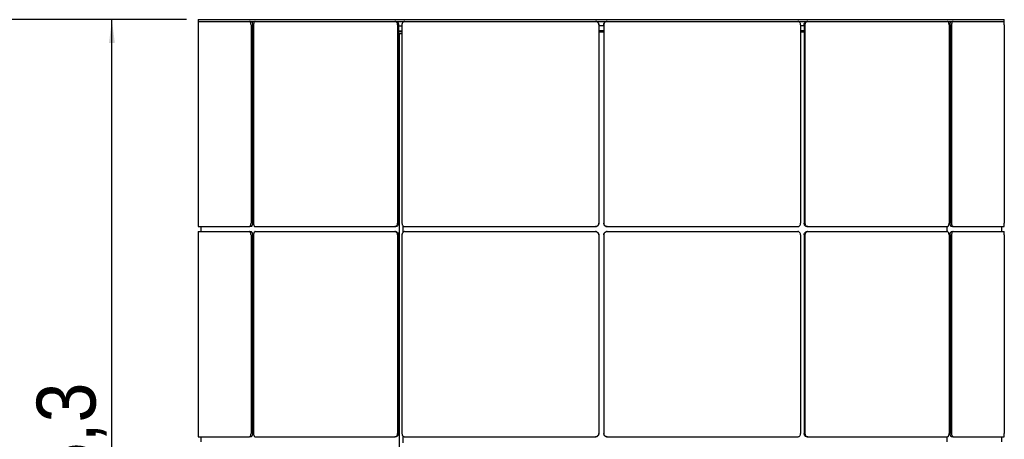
# Model space of a CAD drawing. Header units: millimetres. Extents: x 3 to 3283, y 13 to 2309.
# Tile 4 of 14: x 369 to 959, y 1492 to 1744. Entities that reach past the tile are written whole.
import ezdxf

# ---------------------------------------------------------------- set-up
doc = ezdxf.new("R2010")
doc.units = ezdxf.units.MM
doc.header["$LTSCALE"] = 7
doc.linetypes.add('SLD-Solido', pattern=[0])
doc.layers.add('QUOTE', color=1, linetype='SLD-Solido')
doc.styles.add('SLDTEXTSTYLE1', font='Gothic.ttf', dxfattribs={"width": 0.913})
doc.dimstyles.new('SLDDIMSTYLE1', dxfattribs={"dimtxt": 35.277778, "dimasz": 14, "dimexe": 0, "dimexo": 0.0625, "dimgap": 8.819444, "dimtad": 1, "dimdec": 1, "dimrnd": 1e-09, "dimzin": 12, "dimdsep": 46, "dimtxsty": 'SLDTEXTSTYLE1', "dimsah": 1, "dimcen": 0.09, "dimadec": 0, "dimazin": 3, "dimtfac": 1, "dimtdec": 1, "dimtofl": 0, "dimtmove": 0, "dimatfit": 3, "dimfxl": 0, "dimfrac": 2, "dimtolj": 1, "dimtzin": 12, "dimarcsym": 0})

# ---------------------------------------------------------------- blocks, each defined once
blk = doc.blocks.new('_D_1')
at = {"layer": 'QUOTE'}
for p, q in [((468.8, 1743.6), (283.18, 1743.6)), ((290.18, 1743.6), (290.18, 1220.32)), ((474.23, 1220.32), (283.18, 1220.32))]:
    blk.add_line(p, q, dxfattribs=at)
for points in [[(290.18, 1743.6), (288.43, 1729.6), (291.93, 1729.6)], [(290.18, 1220.32), (291.93, 1234.32), (288.43, 1234.32)]]:
    blk.add_solid(points, dxfattribs=at)
at = {"layer": 'QUOTE', "insert": (245.12, 1418.23), "char_height": 35.278, "attachment_point": 1, "rotation": 90, "style": 'SLDTEXTSTYLE1'}
blk.add_mtext('523,3', dxfattribs=at)
blk = doc.blocks.new('_D_2')
at = {"layer": 'QUOTE'}
for p, q in [((468.8, 1743.6), (417.05, 1743.6)), ((424.05, 1238.32), (424.05, 1743.6)), ((470.23, 1238.32), (417.05, 1238.32))]:
    blk.add_line(p, q, dxfattribs=at)
for points in [[(424.05, 1743.6), (422.3, 1729.6), (425.8, 1729.6)], [(424.05, 1238.32), (425.8, 1252.32), (422.3, 1252.32)]]:
    blk.add_solid(points, dxfattribs=at)
at = {"layer": 'QUOTE', "insert": (378.99, 1418.23), "char_height": 35.278, "attachment_point": 1, "rotation": 90, "style": 'SLDTEXTSTYLE1'}
blk.add_mtext('505,3', dxfattribs=at)

msp = doc.modelspace()

# ---------------------------------------------------------------- linework, layer by layer
for p, q in [((475.8, 1743.6), (475.8, 1742.6)), ((475.8, 1743.6), (958.67, 1743.6)), ((475.8, 1742.6), (958.67, 1742.6)), ((475.8, 1740.6), (475.8, 1621.53)), ((475.82, 1742.6), (506.41, 1742.6)), ((507.39, 1740.6), (507.39, 1621.53)), ((508.26, 1740.6), (508.26, 1621.53)), ((508.9, 1740.6), (508.9, 1621.53)), ((509.92, 1742.6), (593.49, 1742.6)), ((595.21, 1740.6), (595.21, 1621.53)), ((595.72, 1740.6), (595.72, 1621.53)), ((597.82, 1740.6), (597.82, 1621.53)), ((599.56, 1742.6), (713.73, 1742.6)), ((715.73, 1740.6), (715.73, 1621.53)), ((715.73, 1740.6), (715.73, 1621.53)), ((718.73, 1740.6), (718.73, 1621.53)), ((718.74, 1740.6), (718.74, 1621.53)), ((720.74, 1742.6), (834.9, 1742.6)), ((836.65, 1740.6), (836.65, 1621.53)), ((838.75, 1740.6), (838.75, 1621.53)), ((839.26, 1740.6), (839.26, 1621.53)), ((840.98, 1742.6), (924.55, 1742.6)), ((925.57, 1740.6), (925.57, 1621.53)), ((926.21, 1740.6), (926.21, 1621.53)), ((927.08, 1740.6), (927.08, 1621.53)), ((928.06, 1742.6), (958.65, 1742.6)), ((958.67, 1742.6), (958.67, 1743.6)), ((958.67, 1740.6), (958.67, 1621.53)), ((508.26, 1739.82), (508.9, 1739.82)), ((508.26, 1736.82), (508.9, 1736.82)), ((508.9, 1736.32), (508.26, 1736.32)), ((508.26, 1735.32), (508.9, 1735.32)), ((595.72, 1739.82), (597.82, 1739.82)), ((595.72, 1736.82), (597.82, 1736.82)), ((597.82, 1736.32), (595.72, 1736.32)), ((595.72, 1735.32), (596.19, 1735.32)), ((596.19, 1735.32), (596.19, 1487.32)), ((596.19, 1735.32), (597.82, 1735.32)), ((718.73, 1739.82), (715.73, 1739.82)), ((718.73, 1736.82), (715.73, 1736.82)), ((715.73, 1736.32), (718.73, 1736.32)), ((838.75, 1739.82), (836.65, 1739.82)), ((838.75, 1736.82), (836.65, 1736.82)), ((836.65, 1736.32), (838.75, 1736.32)), ((926.21, 1739.82), (925.57, 1739.82)), ((926.21, 1736.82), (925.57, 1736.82)), ((925.57, 1736.32), (926.21, 1736.32)), ((475.82, 1619.53), (506.41, 1619.53)), ((475.82, 1616.53), (506.41, 1616.53)), ((477.23, 1619.53), (477.23, 1616.53)), ((507.28, 1619.53), (506.41, 1619.53)), ((506.41, 1616.53), (507.28, 1616.53)), ((509.92, 1619.53), (593.49, 1619.53)), ((509.92, 1616.53), (593.49, 1616.53)), ((594, 1619.53), (593.49, 1619.53)), ((593.49, 1616.53), (594, 1616.53)), ((598.33, 1620.15), (598.33, 1615.9)), ((599.56, 1619.53), (713.73, 1619.53)), ((599.56, 1616.53), (713.73, 1616.53)), ((713.73, 1619.53), (713.73, 1619.53)), ((713.73, 1616.53), (713.73, 1616.53)), ((720.74, 1619.53), (720.73, 1619.53)), ((720.73, 1616.53), (720.74, 1616.53)), ((720.74, 1619.53), (834.9, 1619.53)), ((720.74, 1616.53), (834.9, 1616.53)), ((840.98, 1619.53), (840.47, 1619.53)), ((840.47, 1616.53), (840.98, 1616.53)), ((840.98, 1619.53), (924.55, 1619.53)), ((840.98, 1616.53), (924.55, 1616.53)), ((924.3, 1619.53), (924.3, 1616.53)), ((928.06, 1619.53), (927.19, 1619.53)), ((927.19, 1616.53), (928.06, 1616.53)), ((928.06, 1619.53), (958.65, 1619.53)), ((928.06, 1616.53), (958.65, 1616.53)), ((957.23, 1616.53), (957.23, 1619.53)), ((475.8, 1614.53), (475.8, 1495.46)), ((507.39, 1614.53), (507.39, 1495.46)), ((508.26, 1614.53), (508.26, 1495.46)), ((508.9, 1614.53), (508.9, 1495.46)), ((595.21, 1614.53), (595.21, 1495.46)), ((595.72, 1614.53), (595.72, 1495.46)), ((597.82, 1614.53), (597.82, 1495.46)), ((715.73, 1614.53), (715.73, 1495.46)), ((715.73, 1614.53), (715.73, 1495.46)), ((718.73, 1614.53), (718.73, 1495.46)), ((718.74, 1614.53), (718.74, 1495.46)), ((836.65, 1614.53), (836.65, 1495.46)), ((838.75, 1614.53), (838.75, 1495.46)), ((839.26, 1614.53), (839.26, 1495.46)), ((925.57, 1614.53), (925.57, 1495.46)), ((926.21, 1614.53), (926.21, 1495.46)), ((927.08, 1614.53), (927.08, 1495.46)), ((958.67, 1614.53), (958.67, 1495.46)), ((475.82, 1493.46), (506.41, 1493.46)), ((477.23, 1493.46), (477.23, 1490.46)), ((507.28, 1493.46), (506.41, 1493.46)), ((509.92, 1493.46), (593.49, 1493.46)), ((594, 1493.46), (593.49, 1493.46)), ((598.33, 1494.08), (598.33, 1489.83)), ((599.56, 1493.46), (713.73, 1493.46)), ((713.73, 1493.46), (713.73, 1493.46)), ((720.74, 1493.46), (720.73, 1493.46)), ((720.74, 1493.46), (834.9, 1493.46)), ((840.98, 1493.46), (840.47, 1493.46)), ((840.98, 1493.46), (924.55, 1493.46)), ((924.3, 1493.46), (924.3, 1490.46)), ((928.06, 1493.46), (927.19, 1493.46)), ((928.06, 1493.46), (958.65, 1493.46)), ((957.23, 1490.46), (957.23, 1493.46))]:
    msp.add_line(p, q)
for points, knots in [([(475.82, 1742.6), (475.82, 1742.57), (475.81, 1742.53), (475.81, 1742.18), (475.8, 1741.68), (475.8, 1741.11), (475.8, 1740.74), (475.8, 1740.6)], [0, 0, 0, 0, 0.2146918, 0.4293838, 0.644072, 0.8587618, 1, 1, 1, 1]), ([(507.39, 1740.6), (507.38, 1740.82), (507.36, 1741.27), (507.19, 1741.87), (506.94, 1742.32), (506.66, 1742.56), (506.48, 1742.59), (506.41, 1742.6)], [0, 0, 0, 0, 0.214692, 0.429385, 0.644076, 0.858765, 1, 1, 1, 1]), ([(507.28, 1742.6), (507.39, 1742.57), (507.61, 1742.53), (507.9, 1742.18), (508.13, 1741.68), (508.25, 1741.11), (508.26, 1740.74), (508.26, 1740.6)], [0, 0, 0, 0, 0.214692, 0.429384, 0.644072, 0.858762, 1, 1, 1, 1]), ([(509.92, 1742.6), (509.8, 1742.57), (509.57, 1742.53), (509.27, 1742.18), (509.04, 1741.68), (508.92, 1741.11), (508.9, 1740.74), (508.9, 1740.6)], [0, 0, 0, 0, 0.214692, 0.429384, 0.644072, 0.858762, 1, 1, 1, 1]), ([(595.21, 1740.6), (595.19, 1740.82), (595.16, 1741.27), (594.86, 1741.87), (594.42, 1742.32), (593.94, 1742.56), (593.62, 1742.59), (593.49, 1742.6)], [0, 0, 0, 0, 0.2146923, 0.4293845, 0.6440762, 0.8587652, 1, 1, 1, 1]), ([(594, 1742.6), (594.19, 1742.57), (594.58, 1742.53), (595.09, 1742.18), (595.48, 1741.68), (595.69, 1741.11), (595.71, 1740.74), (595.72, 1740.6)], [0, 0, 0, 0, 0.214692, 0.429384, 0.644072, 0.858762, 1, 1, 1, 1]), ([(599.56, 1742.6), (599.37, 1742.57), (598.98, 1742.53), (598.45, 1742.18), (598.06, 1741.68), (597.85, 1741.11), (597.83, 1740.74), (597.82, 1740.6)], [0, 0, 0, 0, 0.214692, 0.429384, 0.644072, 0.858762, 1, 1, 1, 1]), ([(715.73, 1740.6), (715.71, 1740.82), (715.66, 1741.27), (715.32, 1741.87), (714.81, 1742.32), (714.25, 1742.56), (713.88, 1742.59), (713.73, 1742.6)], [0, 0, 0, 0, 0.214692, 0.429385, 0.644076, 0.858765, 1, 1, 1, 1]), ([(713.73, 1742.6), (713.96, 1742.57), (714.41, 1742.53), (715.01, 1742.18), (715.46, 1741.68), (715.7, 1741.11), (715.72, 1740.74), (715.73, 1740.6)], [0, 0, 0, 0, 0.214692, 0.429384, 0.644072, 0.858762, 1, 1, 1, 1]), ([(718.73, 1740.6), (718.76, 1740.82), (718.8, 1741.27), (719.15, 1741.87), (719.65, 1742.32), (720.22, 1742.56), (720.59, 1742.59), (720.73, 1742.6)], [0, 0, 0, 0, 0.214692, 0.429385, 0.644076, 0.858765, 1, 1, 1, 1]), ([(720.74, 1742.6), (720.52, 1742.57), (720.07, 1742.53), (719.47, 1742.18), (719.01, 1741.68), (718.77, 1741.11), (718.75, 1740.74), (718.74, 1740.6)], [0, 0, 0, 0, 0.214692, 0.429384, 0.644072, 0.858762, 1, 1, 1, 1]), ([(836.65, 1740.6), (836.63, 1740.82), (836.59, 1741.27), (836.29, 1741.87), (835.85, 1742.32), (835.36, 1742.56), (835.03, 1742.59), (834.9, 1742.6)], [0, 0, 0, 0, 0.214692, 0.429385, 0.644076, 0.858765, 1, 1, 1, 1]), ([(838.75, 1740.6), (838.77, 1740.82), (838.81, 1741.27), (839.11, 1741.87), (839.54, 1742.32), (840.03, 1742.56), (840.35, 1742.59), (840.47, 1742.6)], [0, 0, 0, 0, 0.2146922, 0.4293845, 0.6440761, 0.8587651, 1, 1, 1, 1]), ([(840.98, 1742.6), (840.78, 1742.57), (840.4, 1742.53), (839.88, 1742.18), (839.49, 1741.68), (839.29, 1741.11), (839.26, 1740.74), (839.26, 1740.6)], [0, 0, 0, 0, 0.214692, 0.429384, 0.644072, 0.858762, 1, 1, 1, 1]), ([(925.57, 1740.6), (925.56, 1740.82), (925.54, 1741.27), (925.36, 1741.87), (925.1, 1742.32), (924.82, 1742.56), (924.63, 1742.59), (924.55, 1742.6)], [0, 0, 0, 0, 0.214692, 0.429385, 0.644076, 0.858765, 1, 1, 1, 1]), ([(926.21, 1740.6), (926.22, 1740.82), (926.24, 1741.27), (926.41, 1741.87), (926.66, 1742.32), (926.94, 1742.56), (927.12, 1742.59), (927.19, 1742.6)], [0, 0, 0, 0, 0.214692, 0.429385, 0.644076, 0.858765, 1, 1, 1, 1]), ([(928.06, 1742.6), (927.95, 1742.57), (927.73, 1742.53), (927.43, 1742.18), (927.21, 1741.68), (927.09, 1741.11), (927.08, 1740.74), (927.08, 1740.6)], [0, 0, 0, 0, 0.214692, 0.429384, 0.644072, 0.858762, 1, 1, 1, 1]), ([(958.67, 1740.6), (958.67, 1740.82), (958.67, 1741.27), (958.67, 1741.87), (958.66, 1742.32), (958.66, 1742.56), (958.65, 1742.59), (958.65, 1742.6)], [0, 0, 0, 0, 0.214692, 0.429385, 0.644076, 0.858765, 1, 1, 1, 1]), ([(475.8, 1621.53), (475.8, 1621.31), (475.8, 1620.86), (475.8, 1620.26), (475.81, 1619.8), (475.81, 1619.56), (475.82, 1619.54), (475.82, 1619.53)], [0, 0, 0, 0, 0.214692, 0.429385, 0.644076, 0.858765, 1, 1, 1, 1]), ([(475.82, 1616.53), (475.82, 1616.5), (475.81, 1616.46), (475.81, 1616.11), (475.8, 1615.61), (475.8, 1615.04), (475.8, 1614.67), (475.8, 1614.53)], [0, 0, 0, 0, 0.214692, 0.429384, 0.644072, 0.858762, 1, 1, 1, 1]), ([(506.41, 1619.53), (506.52, 1619.55), (506.74, 1619.6), (507.03, 1619.94), (507.26, 1620.45), (507.38, 1621.01), (507.39, 1621.38), (507.39, 1621.53)], [0, 0, 0, 0, 0.214692, 0.429384, 0.644072, 0.858762, 1, 1, 1, 1]), ([(507.39, 1614.53), (507.38, 1614.75), (507.36, 1615.2), (507.19, 1615.8), (506.94, 1616.25), (506.66, 1616.49), (506.48, 1616.52), (506.41, 1616.53)], [0, 0, 0, 0, 0.214692, 0.429385, 0.644076, 0.858765, 1, 1, 1, 1]), ([(508.26, 1621.53), (508.25, 1621.31), (508.23, 1620.86), (508.06, 1620.26), (507.81, 1619.8), (507.53, 1619.56), (507.35, 1619.54), (507.28, 1619.53)], [0, 0, 0, 0, 0.214692, 0.429385, 0.644076, 0.858765, 1, 1, 1, 1]), ([(507.28, 1616.53), (507.39, 1616.5), (507.61, 1616.46), (507.9, 1616.11), (508.13, 1615.61), (508.25, 1615.04), (508.26, 1614.67), (508.26, 1614.53)], [0, 0, 0, 0, 0.214692, 0.429384, 0.644072, 0.858762, 1, 1, 1, 1]), ([(508.9, 1621.53), (508.91, 1621.31), (508.93, 1620.86), (509.11, 1620.26), (509.36, 1619.8), (509.65, 1619.56), (509.84, 1619.54), (509.92, 1619.53)], [0, 0, 0, 0, 0.2146923, 0.4293845, 0.6440762, 0.8587652, 1, 1, 1, 1]), ([(509.92, 1616.53), (509.8, 1616.5), (509.57, 1616.46), (509.27, 1616.11), (509.04, 1615.61), (508.92, 1615.04), (508.9, 1614.67), (508.9, 1614.53)], [0, 0, 0, 0, 0.214692, 0.429384, 0.644072, 0.858762, 1, 1, 1, 1]), ([(593.49, 1619.53), (593.68, 1619.55), (594.07, 1619.6), (594.59, 1619.94), (594.98, 1620.45), (595.18, 1621.01), (595.2, 1621.38), (595.21, 1621.53)], [0, 0, 0, 0, 0.214692, 0.429384, 0.644072, 0.858762, 1, 1, 1, 1]), ([(595.21, 1614.53), (595.19, 1614.75), (595.16, 1615.2), (594.86, 1615.8), (594.42, 1616.25), (593.94, 1616.49), (593.62, 1616.52), (593.49, 1616.53)], [0, 0, 0, 0, 0.214692, 0.429385, 0.644076, 0.858765, 1, 1, 1, 1]), ([(595.72, 1621.53), (595.7, 1621.31), (595.66, 1620.86), (595.36, 1620.26), (594.93, 1619.8), (594.44, 1619.56), (594.12, 1619.54), (594, 1619.53)], [0, 0, 0, 0, 0.214692, 0.429385, 0.644076, 0.858765, 1, 1, 1, 1]), ([(594, 1616.53), (594.19, 1616.5), (594.58, 1616.46), (595.09, 1616.11), (595.48, 1615.61), (595.69, 1615.04), (595.71, 1614.67), (595.72, 1614.53)], [0, 0, 0, 0, 0.214692, 0.429384, 0.644072, 0.858762, 1, 1, 1, 1]), ([(597.82, 1621.53), (597.84, 1621.31), (597.88, 1620.86), (598.18, 1620.26), (598.62, 1619.8), (599.11, 1619.56), (599.44, 1619.54), (599.56, 1619.53)], [0, 0, 0, 0, 0.2146923, 0.4293845, 0.6440762, 0.8587652, 1, 1, 1, 1]), ([(599.56, 1616.53), (599.37, 1616.5), (598.98, 1616.46), (598.45, 1616.11), (598.06, 1615.61), (597.85, 1615.04), (597.83, 1614.67), (597.82, 1614.53)], [0, 0, 0, 0, 0.214692, 0.429384, 0.644072, 0.858762, 1, 1, 1, 1]), ([(713.73, 1619.53), (713.95, 1619.55), (714.4, 1619.6), (715, 1619.94), (715.45, 1620.45), (715.69, 1621.01), (715.72, 1621.38), (715.73, 1621.53)], [0, 0, 0, 0, 0.214692, 0.429384, 0.644072, 0.858762, 1, 1, 1, 1]), ([(715.73, 1621.53), (715.71, 1621.31), (715.67, 1620.86), (715.32, 1620.26), (714.82, 1619.8), (714.25, 1619.56), (713.88, 1619.54), (713.73, 1619.53)], [0, 0, 0, 0, 0.214692, 0.429385, 0.644076, 0.858765, 1, 1, 1, 1]), ([(715.73, 1614.53), (715.71, 1614.75), (715.66, 1615.2), (715.32, 1615.8), (714.81, 1616.25), (714.25, 1616.49), (713.88, 1616.52), (713.73, 1616.53)], [0, 0, 0, 0, 0.214692, 0.429385, 0.644076, 0.858765, 1, 1, 1, 1]), ([(713.73, 1616.53), (713.96, 1616.5), (714.41, 1616.46), (715.01, 1616.11), (715.46, 1615.61), (715.7, 1615.04), (715.72, 1614.67), (715.73, 1614.53)], [0, 0, 0, 0, 0.214692, 0.429384, 0.644072, 0.858762, 1, 1, 1, 1]), ([(720.73, 1619.53), (720.51, 1619.55), (720.06, 1619.6), (719.46, 1619.94), (719.01, 1620.45), (718.77, 1621.01), (718.74, 1621.38), (718.73, 1621.53)], [0, 0, 0, 0, 0.214692, 0.429384, 0.644072, 0.858762, 1, 1, 1, 1]), ([(718.73, 1614.53), (718.76, 1614.75), (718.8, 1615.2), (719.15, 1615.8), (719.65, 1616.25), (720.22, 1616.49), (720.59, 1616.52), (720.73, 1616.53)], [0, 0, 0, 0, 0.214692, 0.429385, 0.644076, 0.858765, 1, 1, 1, 1]), ([(718.74, 1621.53), (718.76, 1621.31), (718.81, 1620.86), (719.15, 1620.26), (719.66, 1619.8), (720.22, 1619.56), (720.59, 1619.54), (720.74, 1619.53)], [0, 0, 0, 0, 0.2146923, 0.4293845, 0.6440762, 0.8587652, 1, 1, 1, 1]), ([(720.74, 1616.53), (720.52, 1616.5), (720.07, 1616.46), (719.47, 1616.11), (719.01, 1615.61), (718.77, 1615.04), (718.75, 1614.67), (718.74, 1614.53)], [0, 0, 0, 0, 0.214692, 0.429384, 0.644072, 0.858762, 1, 1, 1, 1]), ([(834.9, 1619.53), (835.1, 1619.55), (835.49, 1619.6), (836.02, 1619.94), (836.41, 1620.45), (836.62, 1621.01), (836.64, 1621.38), (836.65, 1621.53)], [0, 0, 0, 0, 0.214692, 0.429384, 0.644072, 0.858762, 1, 1, 1, 1]), ([(836.65, 1614.53), (836.63, 1614.75), (836.59, 1615.2), (836.29, 1615.8), (835.85, 1616.25), (835.36, 1616.49), (835.03, 1616.52), (834.9, 1616.53)], [0, 0, 0, 0, 0.214692, 0.429385, 0.644076, 0.858765, 1, 1, 1, 1]), ([(840.47, 1619.53), (840.28, 1619.55), (839.89, 1619.6), (839.38, 1619.94), (838.99, 1620.45), (838.78, 1621.01), (838.76, 1621.38), (838.75, 1621.53)], [0, 0, 0, 0, 0.214692, 0.429384, 0.644072, 0.858762, 1, 1, 1, 1]), ([(838.75, 1614.53), (838.77, 1614.75), (838.81, 1615.2), (839.11, 1615.8), (839.54, 1616.25), (840.03, 1616.49), (840.35, 1616.52), (840.47, 1616.53)], [0, 0, 0, 0, 0.214692, 0.429385, 0.644076, 0.858765, 1, 1, 1, 1]), ([(839.26, 1621.53), (839.28, 1621.31), (839.31, 1620.86), (839.61, 1620.26), (840.05, 1619.8), (840.53, 1619.56), (840.85, 1619.54), (840.98, 1619.53)], [0, 0, 0, 0, 0.214692, 0.429385, 0.644076, 0.858765, 1, 1, 1, 1]), ([(840.98, 1616.53), (840.78, 1616.5), (840.4, 1616.46), (839.88, 1616.11), (839.49, 1615.61), (839.29, 1615.04), (839.26, 1614.67), (839.26, 1614.53)], [0, 0, 0, 0, 0.214692, 0.429384, 0.644072, 0.858762, 1, 1, 1, 1]), ([(924.55, 1619.53), (924.67, 1619.55), (924.9, 1619.6), (925.2, 1619.94), (925.43, 1620.45), (925.55, 1621.01), (925.56, 1621.38), (925.57, 1621.53)], [0, 0, 0, 0, 0.214692, 0.429384, 0.644072, 0.858762, 1, 1, 1, 1]), ([(925.57, 1614.53), (925.56, 1614.75), (925.54, 1615.2), (925.36, 1615.8), (925.1, 1616.25), (924.82, 1616.49), (924.63, 1616.52), (924.55, 1616.53)], [0, 0, 0, 0, 0.214692, 0.429385, 0.644076, 0.858765, 1, 1, 1, 1]), ([(927.19, 1619.53), (927.08, 1619.55), (926.86, 1619.6), (926.57, 1619.94), (926.34, 1620.45), (926.22, 1621.01), (926.21, 1621.38), (926.21, 1621.53)], [0, 0, 0, 0, 0.214692, 0.429384, 0.644072, 0.858762, 1, 1, 1, 1]), ([(926.21, 1614.53), (926.22, 1614.75), (926.24, 1615.2), (926.41, 1615.8), (926.66, 1616.25), (926.94, 1616.49), (927.12, 1616.52), (927.19, 1616.53)], [0, 0, 0, 0, 0.214692, 0.429385, 0.644076, 0.858765, 1, 1, 1, 1]), ([(927.08, 1621.53), (927.09, 1621.31), (927.11, 1620.86), (927.28, 1620.26), (927.53, 1619.8), (927.8, 1619.56), (927.99, 1619.54), (928.06, 1619.53)], [0, 0, 0, 0, 0.214692, 0.429385, 0.644076, 0.858765, 1, 1, 1, 1]), ([(928.06, 1616.53), (927.95, 1616.5), (927.73, 1616.46), (927.43, 1616.11), (927.21, 1615.61), (927.09, 1615.04), (927.08, 1614.67), (927.08, 1614.53)], [0, 0, 0, 0, 0.214692, 0.429384, 0.644072, 0.858762, 1, 1, 1, 1]), ([(958.65, 1619.53), (958.65, 1619.55), (958.66, 1619.6), (958.66, 1619.94), (958.67, 1620.45), (958.67, 1621.01), (958.67, 1621.38), (958.67, 1621.53)], [0, 0, 0, 0, 0.214692, 0.429384, 0.644072, 0.858762, 1, 1, 1, 1]), ([(958.67, 1614.53), (958.67, 1614.75), (958.67, 1615.2), (958.67, 1615.8), (958.66, 1616.25), (958.66, 1616.49), (958.65, 1616.52), (958.65, 1616.53)], [0, 0, 0, 0, 0.214692, 0.429385, 0.644076, 0.858765, 1, 1, 1, 1]), ([(475.8, 1495.46), (475.8, 1495.24), (475.8, 1494.79), (475.8, 1494.19), (475.81, 1493.73), (475.81, 1493.49), (475.82, 1493.47), (475.82, 1493.46)], [0, 0, 0, 0, 0.214692, 0.429385, 0.644076, 0.858765, 1, 1, 1, 1]), ([(506.41, 1493.46), (506.52, 1493.48), (506.74, 1493.53), (507.03, 1493.87), (507.26, 1494.38), (507.38, 1494.94), (507.39, 1495.31), (507.39, 1495.46)], [0, 0, 0, 0, 0.214692, 0.429384, 0.644072, 0.858762, 1, 1, 1, 1]), ([(508.26, 1495.46), (508.25, 1495.24), (508.23, 1494.79), (508.06, 1494.19), (507.81, 1493.73), (507.53, 1493.49), (507.35, 1493.47), (507.28, 1493.46)], [0, 0, 0, 0, 0.2146922, 0.4293845, 0.6440761, 0.8587651, 1, 1, 1, 1]), ([(508.9, 1495.46), (508.91, 1495.24), (508.93, 1494.79), (509.11, 1494.19), (509.36, 1493.73), (509.65, 1493.49), (509.84, 1493.47), (509.92, 1493.46)], [0, 0, 0, 0, 0.214692, 0.429385, 0.644076, 0.858765, 1, 1, 1, 1]), ([(593.49, 1493.46), (593.68, 1493.48), (594.07, 1493.53), (594.59, 1493.87), (594.98, 1494.38), (595.18, 1494.94), (595.2, 1495.31), (595.21, 1495.46)], [0, 0, 0, 0, 0.214692, 0.429384, 0.644072, 0.858762, 1, 1, 1, 1]), ([(595.72, 1495.46), (595.7, 1495.24), (595.66, 1494.79), (595.36, 1494.19), (594.93, 1493.73), (594.44, 1493.49), (594.12, 1493.47), (594, 1493.46)], [0, 0, 0, 0, 0.214692, 0.429385, 0.644076, 0.858765, 1, 1, 1, 1]), ([(597.82, 1495.46), (597.84, 1495.24), (597.88, 1494.79), (598.18, 1494.19), (598.62, 1493.73), (599.11, 1493.49), (599.44, 1493.47), (599.56, 1493.46)], [0, 0, 0, 0, 0.214692, 0.429385, 0.644076, 0.858765, 1, 1, 1, 1]), ([(713.73, 1493.46), (713.95, 1493.48), (714.4, 1493.53), (715, 1493.87), (715.45, 1494.38), (715.69, 1494.94), (715.72, 1495.31), (715.73, 1495.46)], [0, 0, 0, 0, 0.2146918, 0.4293838, 0.644072, 0.8587618, 1, 1, 1, 1]), ([(715.73, 1495.46), (715.71, 1495.24), (715.67, 1494.79), (715.32, 1494.19), (714.82, 1493.73), (714.25, 1493.49), (713.88, 1493.47), (713.73, 1493.46)], [0, 0, 0, 0, 0.214692, 0.429385, 0.644076, 0.858765, 1, 1, 1, 1]), ([(720.73, 1493.46), (720.51, 1493.48), (720.06, 1493.53), (719.46, 1493.87), (719.01, 1494.38), (718.77, 1494.94), (718.74, 1495.31), (718.73, 1495.46)], [0, 0, 0, 0, 0.214692, 0.429384, 0.644072, 0.858762, 1, 1, 1, 1]), ([(718.74, 1495.46), (718.76, 1495.24), (718.81, 1494.79), (719.15, 1494.19), (719.66, 1493.73), (720.22, 1493.49), (720.59, 1493.47), (720.74, 1493.46)], [0, 0, 0, 0, 0.214692, 0.429385, 0.644076, 0.858765, 1, 1, 1, 1]), ([(834.9, 1493.46), (835.1, 1493.48), (835.49, 1493.53), (836.02, 1493.87), (836.41, 1494.38), (836.62, 1494.94), (836.64, 1495.31), (836.65, 1495.46)], [0, 0, 0, 0, 0.2146918, 0.4293838, 0.644072, 0.8587618, 1, 1, 1, 1]), ([(840.47, 1493.46), (840.28, 1493.48), (839.89, 1493.53), (839.38, 1493.87), (838.99, 1494.38), (838.78, 1494.94), (838.76, 1495.31), (838.75, 1495.46)], [0, 0, 0, 0, 0.214692, 0.429384, 0.644072, 0.858762, 1, 1, 1, 1]), ([(839.26, 1495.46), (839.28, 1495.24), (839.31, 1494.79), (839.61, 1494.19), (840.05, 1493.73), (840.53, 1493.49), (840.85, 1493.47), (840.98, 1493.46)], [0, 0, 0, 0, 0.214692, 0.429385, 0.644076, 0.858765, 1, 1, 1, 1]), ([(924.55, 1493.46), (924.67, 1493.48), (924.9, 1493.53), (925.2, 1493.87), (925.43, 1494.38), (925.55, 1494.94), (925.56, 1495.31), (925.57, 1495.46)], [0, 0, 0, 0, 0.214692, 0.429384, 0.644072, 0.858762, 1, 1, 1, 1]), ([(927.19, 1493.46), (927.08, 1493.48), (926.86, 1493.53), (926.57, 1493.87), (926.34, 1494.38), (926.22, 1494.94), (926.21, 1495.31), (926.21, 1495.46)], [0, 0, 0, 0, 0.214692, 0.429384, 0.644072, 0.858762, 1, 1, 1, 1]), ([(927.08, 1495.46), (927.09, 1495.24), (927.11, 1494.79), (927.28, 1494.19), (927.53, 1493.73), (927.8, 1493.49), (927.99, 1493.47), (928.06, 1493.46)], [0, 0, 0, 0, 0.214692, 0.429385, 0.644076, 0.858765, 1, 1, 1, 1]), ([(958.65, 1493.46), (958.65, 1493.48), (958.66, 1493.53), (958.66, 1493.87), (958.67, 1494.38), (958.67, 1494.94), (958.67, 1495.31), (958.67, 1495.46)], [0, 0, 0, 0, 0.214692, 0.429384, 0.644072, 0.858762, 1, 1, 1, 1])]:
    msp.add_open_spline(points, degree=3, knots=knots)

# ---------------------------------------------------------------- dimensions: what is measured, and where the dimension line sits
at = {"layer": 'QUOTE'}
for base, p1, p2, picture, middle in [((290.18, 1220.32), (475.8, 1743.6), (481.23, 1220.32), '_D_1', (290.18, 1476.88)), ((424.05, 1743.6), (477.23, 1238.32), (475.8, 1743.6), '_D_2', (424.05, 1476.88))]:
    dim = msp.add_linear_dim(base=base, p1=p1, p2=p2, angle=90, dimstyle='SLDDIMSTYLE1', dxfattribs=at)
    dim.commit()
    dim.dimension.update_dxf_attribs({"geometry": picture, "text_midpoint": middle, "dimtype": 160})

doc.saveas('drawing.dxf')
